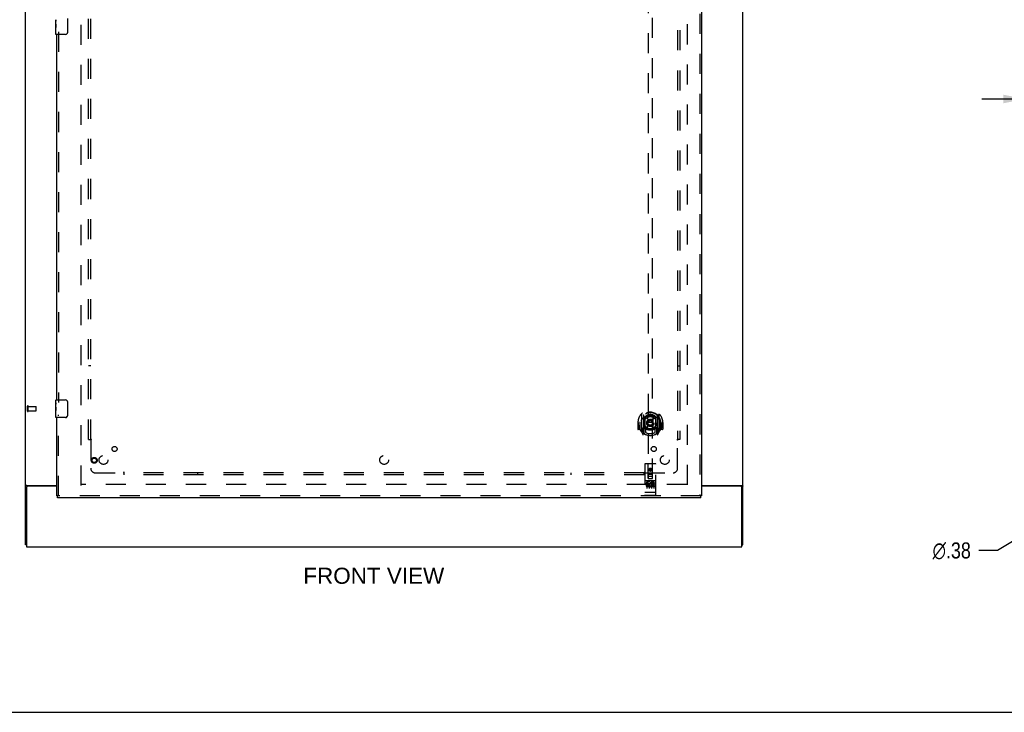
# Model space of a CAD drawing. Header units: inches. Extents: x 0 to 204, y 0 to 132.
# Tile 3 of 113: x 55 to 110, y 0 to 39. Entities that reach past the tile are written whole.
import ezdxf

# ---------------------------------------------------------------- set-up
doc = ezdxf.new("R2010")
doc.units = ezdxf.units.IN
doc.header["$LTSCALE"] = 11.243375
doc.header["$MEASUREMENT"] = 0
doc.linetypes.add('HIDDEN', pattern=[0.2, 0.1, -0.1])
doc.layers.get('0').update_dxf_attribs({"linetype": 'CONTINUOUS'})
for name, color, linetype in [('DEFAULT_2', 8, 'HIDDEN'), ('DIMENSIONS', 7, 'CONTINUOUS'), ('DOOR_ASSEMBLY', 7, 'CONTINUOUS'), ('SUBPANEL', 7, 'CONTINUOUS')]:
    doc.layers.add(name, color=color, linetype=linetype)
doc.styles.get("Standard").update_dxf_attribs({"font": 'arial.ttf'})
doc.styles.add('TEXTSTYLE_1', font='gdt', dxfattribs={"width": 0.8})
doc.dimstyles.new('DIMSTYLE_1', dxfattribs={"dimtxt": 0.901875, "dimasz": 1.2025, "dimexe": 0.09, "dimexo": 0.07, "dimgap": 0.0375, "dimtad": 0, "dimtih": 1, "dimtoh": 1, "dimzin": 4, "dimdsep": 46, "dimtxsty": 'Standard', "dimblk": '_FILLED', "dimblk1": '_FILLED', "dimblk2": '_FILLED', "dimcen": 0.09, "dimadec": 3, "dimazin": 1, "dimtfac": 1, "dimtdec": 3, "dimtofl": 0, "dimtmove": 0, "dimatfit": 3, "dimldrblk": '_FILLED', "dimfxl": 0, "dimtolj": 1, "dimtzin": 4, "dimarcsym": 0})
doc.dimstyles.new('DIMSTYLE_2', dxfattribs={"dimtxt": 0.901875, "dimasz": 1.2025, "dimexe": 0.09, "dimexo": 0.07, "dimgap": 0.09, "dimtad": 0, "dimtih": 1, "dimtoh": 1, "dimzin": 4, "dimdsep": 46, "dimtxsty": 'Standard', "dimblk": '_FILLED', "dimblk1": '_FILLED', "dimblk2": '_FILLED', "dimcen": 0.09, "dimadec": 3, "dimazin": 1, "dimtfac": 1, "dimtdec": 3, "dimtofl": 0, "dimtmove": 0, "dimatfit": 1, "dimldrblk": '_FILLED', "dimfxl": 0, "dimtolj": 1, "dimtzin": 4, "dimarcsym": 0})

# ---------------------------------------------------------------- blocks, each defined once
blk = doc.blocks.new('_FILLED')
at = {"color": 0, "linetype": 'ByBlock'}
blk.add_solid([(0, 0), (-1, 0.2), (-1, -0.2)], dxfattribs=at)
blk = doc.blocks.new('*D20')
at = {"layer": 'DIMENSIONS', "color": 2, "linetype": 'Continuous'}
for p, q in [((111.427, 34.426), (109.022, 34.426)), ((115.177, 34.426), (117.628, 34.426))]:
    blk.add_line(p, q, dxfattribs=at)
at = {"layer": 'DIMENSIONS', "color": 2, "linetype": 'Continuous', "xscale": 1.2025, "yscale": 1.2025, "zscale": 1.2025}
blk.add_blockref('_FILLED', (111.427, 34.426), dxfattribs=at)
at = {"layer": 'DIMENSIONS', "color": 2, "linetype": 'Continuous', "xscale": 1.2025, "yscale": 1.2025, "zscale": 1.2025, "rotation": 180}
blk.add_blockref('_FILLED', (115.177, 34.426), dxfattribs=at)
at = {"layer": 'DIMENSIONS', "color": 2, "linetype": 'Continuous', "insert": (118.079, 34.877), "char_height": 0.9019, "width": 2.45082, "attachment_point": 1, "line_spacing_factor": 0.9}
blk.add_mtext('3.75', dxfattribs=at)
blk = doc.blocks.new('*D24')
at = {"layer": 'DIMENSIONS', "color": 2, "linetype": 'Continuous'}
for p, q in [((112.142, 10.442), (109.906, 9.086)), ((109.906, 9.086), (108.854, 9.086))]:
    blk.add_line(p, q, dxfattribs=at)
at = {"layer": 'DIMENSIONS', "color": 2, "linetype": 'Continuous', "xscale": 1.2025, "yscale": 1.2025, "zscale": 1.2025, "rotation": 31.2392584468}
blk.add_blockref('_FILLED', (112.142, 10.442), dxfattribs=at)
at = {"layer": 'DIMENSIONS', "color": 2, "linetype": 'Continuous', "insert": (108.403, 9.537), "char_height": 0.90187, "width": 2.95261, "attachment_point": 3, "line_spacing_factor": 0.9, "style": 'TEXTSTYLE_1'}
blk.add_mtext('{\\fgdt;n}\\fArial;.38', dxfattribs=at)

msp = doc.modelspace()

# ---------------------------------------------------------------- linework, layer by layer
at = {"color": 3, "linetype": 'Continuous'}
for p, q in [((55.351, 9.394), (55.351, 89.186)), ((95.601, 9.394), (95.601, 89.186)), ((55.421, 12.738), (57.101, 12.738)), ((93.289, 12.738), (95.531, 12.738)), ((55.403, 12.626), (55.403, 9.29)), ((57.101, 12.686), (55.463, 12.686)), ((95.489, 12.686), (93.289, 12.686)), ((95.549, 9.29), (95.549, 12.626)), ((55.403, 9.29), (95.549, 9.29))]:
    msp.add_line(p, q, dxfattribs=at)
at = {"color": 7, "linetype": 'Continuous'}
for p, q in [((55.403, 9.394), (55.351, 9.394)), ((95.549, 9.394), (95.601, 9.394)), ((0, 0), (204.425, 0))]:
    msp.add_line(p, q, dxfattribs=at)
at = {"color": 3, "linetype": 'Continuous'}
for points in [[(55.387, 12.723), (55.383, 12.722), (55.379, 12.72), (55.375, 12.719), (55.372, 12.718), (55.369, 12.716), (55.366, 12.715), (55.363, 12.713), (55.36, 12.711), (55.358, 12.71), (55.356, 12.708), (55.355, 12.706), (55.354, 12.705), (55.353, 12.703), (55.352, 12.701), (55.351, 12.699), (55.351, 12.697)], [(55.421, 12.738), (55.419, 12.736), (55.417, 12.734), (55.414, 12.733), (55.411, 12.731), (55.407, 12.73), (55.403, 12.728), (55.399, 12.727), (55.395, 12.726), (55.387, 12.723)], [(95.531, 12.738), (95.534, 12.736), (95.536, 12.734), (95.539, 12.733), (95.542, 12.731), (95.546, 12.73), (95.549, 12.728), (95.554, 12.727), (95.558, 12.726)], [(95.558, 12.726), (95.566, 12.723), (95.57, 12.722), (95.574, 12.72), (95.577, 12.719), (95.581, 12.718), (95.584, 12.716), (95.587, 12.715), (95.589, 12.713), (95.592, 12.711), (95.594, 12.71), (95.596, 12.708), (95.598, 12.706), (95.599, 12.705), (95.6, 12.703), (95.601, 12.701), (95.601, 12.699), (95.601, 12.697)]]:
    msp.add_lwpolyline(points, dxfattribs=at)
for centre, start, end in [((55.463, 12.626), 90, 180), ((95.489, 12.626), 0, 90)]:
    msp.add_arc(centre, 0.06, start, end, dxfattribs=at)
at = {"layer": 'DEFAULT_2', "color": 8, "linetype": 'HIDDEN'}
for p, q in [((58.476, 12.738), (58.476, 85.842)), ((92.476, 85.842), (92.476, 12.738)), ((55.455, 16.898), (55.455, 17.182)), ((55.498, 16.898), (55.498, 17.182)), ((55.498, 17.164), (55.945, 17.164)), ((55.955, 16.926), (55.955, 17.154)), ((55.498, 16.916), (55.945, 16.916)), ((92.462, 12.79), (58.49, 12.79))]:
    msp.add_line(p, q, dxfattribs=at)
for centre, radius, start, end in [((55.477, 17.182), 0.0215, 360, 180), ((55.945, 17.154), 0.01, 360, 90), ((55.477, 16.898), 0.0215, 180, 0), ((55.945, 16.926), 0.01, 270, 0)]:
    msp.add_arc(centre, radius, start, end, dxfattribs=at)
at = {"layer": 'DOOR_ASSEMBLY', "color": 8, "linetype": 'HIDDEN'}
for p, q in [((93.185, 86.436), (93.185, 12.144)), ((90.289, 47.119), (90.289, 13.117)), ((90.539, 13.117), (90.539, 47.119)), ((57.205, 38.195), (57.205, 17.385)), ((57.205, 12.144), (57.205, 16.695)), ((89.914, 16.745), (89.914, 15.777)), ((90.031, 16.691), (90.031, 15.675)), ((90.039, 16.666), (90.039, 15.663)), ((90.139, 16.627), (90.139, 16.524)), ((90.251, 16.6), (90.281, 16.261)), ((90.576, 16.6), (90.546, 16.261)), ((90.689, 16.524), (90.689, 16.627)), ((90.789, 16.666), (90.789, 15.663)), ((90.796, 16.691), (90.796, 15.675)), ((90.914, 15.777), (90.914, 16.745)), ((89.729, 16.261), (89.714, 16.261)), ((89.714, 16.261), (89.714, 15.888)), ((89.831, 16.261), (89.846, 16.261)), ((89.831, 16.261), (89.831, 15.873)), ((89.839, 16.308), (89.839, 16.31)), ((89.839, 15.85), (89.839, 16.308)), ((90.131, 15.943), (90.131, 16.574)), ((90.251, 15.917), (90.281, 16.261)), ((90.546, 16.261), (90.281, 16.261)), ((90.577, 15.917), (90.546, 16.261)), ((90.696, 16.574), (90.696, 15.943)), ((90.996, 16.261), (90.981, 16.261)), ((90.989, 16.308), (90.989, 16.31)), ((90.989, 15.85), (90.989, 16.308)), ((90.996, 16.261), (90.996, 15.873)), ((91.114, 16.261), (91.099, 16.261)), ((91.114, 16.261), (91.114, 15.888)), ((89.831, 15.873), (89.729, 15.873)), ((89.831, 15.873), (89.839, 15.888)), ((89.918, 15.767), (89.988, 15.591)), ((90.031, 15.932), (89.971, 15.932)), ((89.971, 15.932), (89.971, 15.782)), ((89.971, 15.782), (90.039, 15.782)), ((90.009, 15.836), (89.98, 15.79)), ((90.01, 15.671), (90.014, 15.668)), ((90.017, 15.594), (90.031, 15.675)), ((90.109, 15.613), (90.039, 15.722)), ((90.041, 15.895), (90.041, 15.688)), ((90.131, 15.933), (90.059, 15.933)), ((90.127, 15.915), (90.061, 15.915)), ((90.139, 15.962), (90.139, 15.71)), ((90.689, 15.71), (90.689, 15.962)), ((90.769, 15.933), (90.696, 15.933)), ((90.766, 15.915), (90.7, 15.915)), ((90.789, 15.722), (90.719, 15.613)), ((90.786, 15.688), (90.786, 15.895)), ((90.789, 15.782), (90.856, 15.782)), ((90.856, 15.932), (90.796, 15.932)), ((90.796, 15.675), (90.811, 15.594)), ((90.817, 15.671), (90.818, 15.671)), ((90.818, 15.671), (90.818, 15.671)), ((90.818, 15.671), (90.818, 15.671)), ((90.848, 15.79), (90.819, 15.836)), ((90.839, 15.591), (90.909, 15.767)), ((90.856, 15.782), (90.856, 15.932)), ((90.988, 15.888), (90.996, 15.873)), ((91.099, 15.873), (90.996, 15.873)), ((90.101, 13.927), (90.101, 12.202)), ((90.696, 13.957), (90.131, 13.957)), ((90.287, 13.117), (90.284, 13.927)), ((90.54, 13.117), (90.544, 13.927)), ((90.726, 12.202), (90.726, 13.927)), ((90.286, 13.367), (90.541, 13.367)), ((90.414, 13.69), (90.351, 13.653)), ((90.351, 13.653), (90.361, 13.648)), ((90.351, 13.653), (90.351, 13.581)), ((90.351, 13.581), (90.361, 13.587)), ((90.351, 13.581), (90.414, 13.545)), ((90.414, 13.678), (90.361, 13.648)), ((90.361, 13.648), (90.361, 13.587)), ((90.361, 13.587), (90.414, 13.557)), ((90.476, 13.653), (90.414, 13.69)), ((90.414, 13.69), (90.414, 13.678)), ((90.466, 13.648), (90.414, 13.678)), ((90.414, 13.557), (90.466, 13.587)), ((90.414, 13.545), (90.476, 13.581)), ((90.414, 13.545), (90.414, 13.557)), ((90.476, 13.653), (90.466, 13.648)), ((90.466, 13.587), (90.466, 13.648)), ((90.476, 13.581), (90.466, 13.587)), ((90.476, 13.581), (90.476, 13.653)), ((90.696, 13), (90.131, 13)), ((90.269, 12.878), (90.177, 12.878)), ((90.177, 12.878), (90.177, 12.836)), ((90.269, 12.836), (90.177, 12.836)), ((90.203, 12.984), (90.375, 12.984)), ((90.226, 12.869), (90.226, 12.563)), ((90.273, 12.792), (90.227, 12.792)), ((90.269, 12.751), (90.241, 12.751)), ((90.287, 13.117), (90.289, 13.117)), ((90.289, 13.117), (90.539, 13.117)), ((90.499, 13.242), (90.329, 13.242)), ((90.351, 12.869), (90.351, 12.563)), ((90.453, 12.984), (90.625, 12.984)), ((90.465, 12.713), (90.482, 12.674)), ((90.476, 12.869), (90.476, 12.563)), ((90.49, 12.842), (90.477, 12.824)), ((90.486, 12.868), (90.49, 12.866)), ((90.646, 12.878), (90.49, 12.878)), ((90.49, 12.878), (90.49, 12.866)), ((90.49, 12.842), (90.49, 12.665)), ((90.646, 12.836), (90.532, 12.836)), ((90.532, 12.836), (90.532, 12.792)), ((90.624, 12.792), (90.532, 12.792)), ((90.624, 12.75), (90.532, 12.75)), ((90.532, 12.75), (90.532, 12.707)), ((90.539, 13.117), (90.54, 13.117)), ((90.601, 12.869), (90.601, 12.563)), ((90.624, 12.792), (90.624, 12.75)), ((90.646, 12.878), (90.646, 12.836)), ((90.119, 12.331), (90.118, 12.331)), ((90.121, 12.331), (90.12, 12.331)), ((90.122, 12.33), (90.121, 12.331)), ((90.121, 12.331), (90.121, 12.331)), ((90.123, 12.33), (90.122, 12.33)), ((90.124, 12.33), (90.123, 12.33)), ((90.125, 12.33), (90.124, 12.33)), ((90.126, 12.33), (90.125, 12.33)), ((90.125, 12.33), (90.125, 12.33)), ((90.127, 12.33), (90.126, 12.33)), ((90.128, 12.33), (90.127, 12.33)), ((90.129, 12.33), (90.128, 12.33)), ((90.13, 12.33), (90.129, 12.33)), ((90.131, 12.33), (90.13, 12.33)), ((90.13, 12.33), (90.13, 12.33)), ((90.697, 12.33), (90.131, 12.33)), ((90.696, 12.172), (90.131, 12.172)), ((90.333, 12.707), (90.241, 12.707)), ((90.333, 12.665), (90.241, 12.665)), ((90.333, 12.707), (90.333, 12.665)), ((90.646, 12.665), (90.49, 12.665)), ((90.646, 12.707), (90.532, 12.707)), ((90.646, 12.707), (90.646, 12.665)), ((90.697, 12.33), (90.698, 12.33)), ((90.698, 12.33), (90.699, 12.33)), ((90.698, 12.33), (90.698, 12.33)), ((90.699, 12.33), (90.7, 12.33)), ((90.7, 12.33), (90.701, 12.33)), ((90.701, 12.33), (90.702, 12.33)), ((90.702, 12.33), (90.703, 12.33)), ((90.703, 12.33), (90.704, 12.33)), ((90.703, 12.33), (90.703, 12.33)), ((90.704, 12.33), (90.705, 12.33)), ((90.705, 12.33), (90.706, 12.33)), ((90.706, 12.33), (90.707, 12.331)), ((90.707, 12.331), (90.708, 12.331)), ((90.707, 12.331), (90.707, 12.331)), ((90.708, 12.331), (90.709, 12.331)), ((90.709, 12.331), (90.71, 12.331)), ((90.71, 12.331), (90.71, 12.331)), ((93.247, 12.144), (57.143, 12.144))]:
    msp.add_line(p, q, dxfattribs=at)
at = {"layer": 'DOOR_ASSEMBLY', "color": 3, "linetype": 'Continuous'}
for p, q in [((93.289, 86.436), (93.289, 12.144)), ((57.101, 17.54), (57.101, 38.04)), ((57.101, 12.144), (57.101, 16.54)), ((93.247, 12.04), (57.143, 12.04))]:
    msp.add_line(p, q, dxfattribs=at)
at = {"layer": 'DOOR_ASSEMBLY', "color": 7, "linetype": 'Continuous'}
for p, q in [((57.041, 38.621), (57.041, 38.878)), ((57.047, 38.823), (57.041, 38.823)), ((57.048, 38.655), (57.048, 38.791)), ((57.696, 38.94), (57.696, 38.14)), ((57.041, 38.655), (57.048, 38.655)), ((57.041, 38.055), (57.041, 38.618)), ((57.043, 38.592), (57.041, 38.592)), ((57.041, 38.46), (57.047, 38.46)), ((57.041, 38.424), (57.048, 38.424)), ((57.041, 38.361), (57.048, 38.361)), ((57.041, 38.194), (57.048, 38.194)), ((57.043, 38.594), (57.045, 38.572)), ((57.048, 38.194), (57.048, 38.424)), ((57.596, 38.04), (57.056, 38.04)), ((57.041, 17.379), (57.041, 17.525)), ((57.041, 17.121), (57.041, 17.378)), ((57.047, 17.323), (57.041, 17.323)), ((57.041, 17.155), (57.048, 17.155)), ((57.048, 17.155), (57.048, 17.291)), ((57.056, 17.54), (57.596, 17.54)), ((57.696, 17.44), (57.696, 16.64)), ((57.041, 16.555), (57.041, 17.118)), ((57.043, 17.092), (57.041, 17.092)), ((57.041, 16.96), (57.047, 16.96)), ((57.041, 16.924), (57.048, 16.924)), ((57.041, 16.861), (57.048, 16.861)), ((57.041, 16.694), (57.048, 16.694)), ((57.043, 17.094), (57.045, 17.072)), ((57.048, 16.694), (57.048, 16.924)), ((57.596, 16.54), (57.056, 16.54)), ((57.101, 12.144), (57.143, 12.144)), ((57.143, 12.04), (57.143, 12.144)), ((93.289, 12.144), (93.247, 12.144)), ((93.247, 12.04), (93.247, 12.144))]:
    msp.add_line(p, q, dxfattribs=at)
for points in [[(57.041, 38.879), (57.041, 38.875), (57.042, 38.871), (57.042, 38.865), (57.044, 38.852)], [(57.044, 38.852), (57.045, 38.844), (57.046, 38.836), (57.047, 38.828)], [(57.047, 38.828), (57.047, 38.819), (57.048, 38.81), (57.048, 38.8), (57.048, 38.791)], [(57.041, 38.621), (57.041, 38.613), (57.042, 38.604), (57.043, 38.594)], [(57.045, 38.572), (57.046, 38.56), (57.046, 38.548), (57.047, 38.536), (57.048, 38.523), (57.048, 38.51), (57.048, 38.498), (57.048, 38.485), (57.048, 38.472), (57.047, 38.459), (57.046, 38.447), (57.046, 38.435)], [(57.696, 38.14), (57.696, 38.133), (57.695, 38.127), (57.695, 38.121), (57.693, 38.115), (57.692, 38.109), (57.69, 38.103)], [(57.041, 17.379), (57.041, 17.375), (57.042, 17.371), (57.042, 17.365), (57.044, 17.352)], [(57.044, 17.352), (57.045, 17.344), (57.046, 17.336), (57.047, 17.328)], [(57.047, 17.328), (57.047, 17.319), (57.048, 17.31), (57.048, 17.3), (57.048, 17.291)], [(57.69, 17.476), (57.692, 17.47), (57.693, 17.464), (57.695, 17.458), (57.695, 17.452), (57.696, 17.446), (57.696, 17.44)], [(57.041, 17.121), (57.041, 17.113), (57.042, 17.104), (57.043, 17.094)], [(57.045, 17.072), (57.046, 17.06), (57.046, 17.048), (57.047, 17.036), (57.048, 17.023), (57.048, 17.01), (57.048, 16.998), (57.048, 16.985), (57.048, 16.972), (57.047, 16.959), (57.046, 16.947), (57.046, 16.935)], [(57.696, 16.64), (57.696, 16.633), (57.695, 16.627), (57.695, 16.621), (57.693, 16.615), (57.692, 16.609), (57.69, 16.603)]]:
    msp.add_lwpolyline(points, dxfattribs=at)
at = {"layer": 'DOOR_ASSEMBLY', "color": 8, "linetype": 'HIDDEN'}
for points in [[(89.868, 16.7), (89.869, 16.701), (89.87, 16.702), (89.871, 16.702), (89.871, 16.703), (89.872, 16.704), (89.873, 16.705), (89.873, 16.706), (89.874, 16.706), (89.875, 16.707), (89.876, 16.708), (89.876, 16.709), (89.877, 16.709), (89.878, 16.71), (89.879, 16.711), (89.88, 16.711), (89.88, 16.712), (89.881, 16.713), (89.882, 16.713), (89.883, 16.714), (89.884, 16.715), (89.885, 16.715), (89.885, 16.716), (89.886, 16.716), (89.887, 16.717), (89.888, 16.717), (89.889, 16.718), (89.89, 16.719), (89.891, 16.719), (89.892, 16.72), (89.893, 16.72), (89.893, 16.72), (89.894, 16.721), (89.895, 16.721), (89.896, 16.722)], [(90.226, 16.618), (90.231, 16.619), (90.237, 16.621), (90.242, 16.622), (90.248, 16.624), (90.253, 16.625), (90.258, 16.626), (90.264, 16.627), (90.269, 16.629), (90.275, 16.63), (90.28, 16.631), (90.286, 16.632), (90.291, 16.633), (90.297, 16.634), (90.302, 16.635), (90.308, 16.636), (90.313, 16.636), (90.319, 16.637), (90.325, 16.638), (90.33, 16.639), (90.336, 16.639), (90.341, 16.64), (90.347, 16.64), (90.352, 16.641), (90.358, 16.641), (90.363, 16.642), (90.369, 16.642), (90.375, 16.642), (90.38, 16.643), (90.386, 16.643), (90.391, 16.643), (90.397, 16.643), (90.403, 16.643), (90.408, 16.644), (90.414, 16.644), (90.419, 16.644), (90.425, 16.643), (90.431, 16.643), (90.436, 16.643), (90.442, 16.643), (90.447, 16.643), (90.453, 16.642), (90.459, 16.642), (90.464, 16.642), (90.47, 16.641), (90.475, 16.641), (90.481, 16.64), (90.486, 16.64), (90.492, 16.639), (90.498, 16.639), (90.503, 16.638), (90.509, 16.637), (90.514, 16.636), (90.52, 16.636), (90.525, 16.635), (90.531, 16.634), (90.536, 16.633), (90.542, 16.632), (90.547, 16.631), (90.553, 16.63), (90.558, 16.629), (90.564, 16.627), (90.569, 16.626), (90.575, 16.625), (90.58, 16.624), (90.586, 16.622), (90.591, 16.621), (90.596, 16.619), (90.602, 16.618)], [(90.931, 16.722), (90.932, 16.721), (90.933, 16.721), (90.934, 16.72), (90.935, 16.72), (90.936, 16.72), (90.937, 16.719), (90.938, 16.719), (90.939, 16.718), (90.94, 16.717), (90.94, 16.717), (90.941, 16.716), (90.942, 16.716), (90.943, 16.715), (90.944, 16.715), (90.945, 16.714), (90.946, 16.713), (90.946, 16.713), (90.947, 16.712), (90.948, 16.711), (90.949, 16.711), (90.95, 16.71), (90.95, 16.709), (90.951, 16.709), (90.952, 16.708), (90.953, 16.707), (90.953, 16.706), (90.954, 16.706), (90.955, 16.705), (90.956, 16.704), (90.956, 16.703), (90.957, 16.702), (90.958, 16.702), (90.959, 16.701), (90.959, 16.7)], [(89.959, 16.476), (89.958, 16.475), (89.956, 16.473), (89.955, 16.472), (89.953, 16.471), (89.952, 16.469), (89.95, 16.467), (89.948, 16.466), (89.947, 16.464), (89.945, 16.462), (89.943, 16.46), (89.941, 16.458), (89.939, 16.456), (89.937, 16.454), (89.936, 16.452), (89.934, 16.45), (89.932, 16.448), (89.929, 16.445), (89.927, 16.443), (89.925, 16.44), (89.923, 16.437), (89.921, 16.434), (89.919, 16.431), (89.916, 16.428), (89.914, 16.425), (89.912, 16.422), (89.909, 16.418), (89.907, 16.415), (89.904, 16.411), (89.902, 16.407), (89.899, 16.403), (89.896, 16.399), (89.893, 16.394), (89.89, 16.39), (89.887, 16.385), (89.884, 16.38), (89.881, 16.374)], [(90.946, 16.374), (90.943, 16.38), (90.94, 16.385), (90.937, 16.39), (90.934, 16.394), (90.932, 16.399), (90.929, 16.403), (90.926, 16.407), (90.924, 16.411), (90.921, 16.415), (90.918, 16.418), (90.916, 16.422), (90.914, 16.425), (90.911, 16.428), (90.909, 16.431), (90.907, 16.434), (90.905, 16.437), (90.902, 16.44), (90.9, 16.443), (90.898, 16.445), (90.896, 16.448), (90.894, 16.45), (90.892, 16.452), (90.89, 16.454), (90.888, 16.456), (90.886, 16.458), (90.885, 16.46), (90.883, 16.462), (90.881, 16.464), (90.879, 16.466), (90.878, 16.467), (90.876, 16.469), (90.874, 16.471), (90.873, 16.472), (90.871, 16.473), (90.87, 16.475), (90.868, 16.476)], [(89.896, 15.8), (89.895, 15.801), (89.894, 15.801), (89.893, 15.802), (89.893, 15.802), (89.892, 15.803), (89.891, 15.803), (89.89, 15.804), (89.889, 15.804), (89.888, 15.805), (89.887, 15.805), (89.886, 15.806), (89.885, 15.806), (89.885, 15.807), (89.884, 15.808), (89.883, 15.808), (89.882, 15.809), (89.881, 15.809), (89.88, 15.81), (89.88, 15.811), (89.879, 15.811), (89.878, 15.812), (89.877, 15.813), (89.876, 15.814), (89.876, 15.814), (89.875, 15.815), (89.874, 15.816), (89.873, 15.817), (89.873, 15.817), (89.872, 15.818), (89.871, 15.819), (89.871, 15.82), (89.87, 15.821), (89.869, 15.821), (89.868, 15.822)], [(90.959, 15.822), (90.959, 15.821), (90.958, 15.821), (90.957, 15.82), (90.956, 15.819), (90.956, 15.818), (90.955, 15.817), (90.954, 15.817), (90.953, 15.816), (90.953, 15.815), (90.952, 15.814), (90.951, 15.814), (90.95, 15.813), (90.95, 15.812), (90.949, 15.811), (90.948, 15.811), (90.947, 15.81), (90.946, 15.809), (90.946, 15.809), (90.945, 15.808), (90.944, 15.808), (90.943, 15.807), (90.942, 15.806), (90.941, 15.806), (90.94, 15.805), (90.94, 15.805), (90.939, 15.804), (90.938, 15.804), (90.937, 15.803), (90.936, 15.803), (90.935, 15.802), (90.934, 15.802), (90.933, 15.801), (90.932, 15.801), (90.931, 15.8)], [(90.196, 12.983), (90.196, 12.983), (90.196, 12.983), (90.197, 12.983), (90.197, 12.983), (90.197, 12.983), (90.197, 12.983), (90.197, 12.983), (90.197, 12.983), (90.197, 12.983), (90.197, 12.983), (90.197, 12.983), (90.197, 12.983), (90.198, 12.983), (90.198, 12.983), (90.198, 12.983), (90.198, 12.984), (90.198, 12.984), (90.198, 12.984), (90.198, 12.984), (90.198, 12.984), (90.199, 12.984), (90.199, 12.984), (90.199, 12.984), (90.199, 12.984), (90.199, 12.984), (90.199, 12.984), (90.199, 12.984), (90.2, 12.984), (90.2, 12.984), (90.2, 12.984), (90.2, 12.984), (90.2, 12.984), (90.2, 12.984), (90.201, 12.984), (90.201, 12.984), (90.201, 12.984), (90.201, 12.984), (90.201, 12.984), (90.201, 12.984), (90.202, 12.984), (90.202, 12.984), (90.202, 12.984), (90.202, 12.984), (90.202, 12.984), (90.203, 12.984)], [(90.375, 12.984), (90.375, 12.984), (90.375, 12.984), (90.375, 12.984), (90.376, 12.984), (90.376, 12.984), (90.376, 12.984), (90.376, 12.984), (90.376, 12.984), (90.377, 12.984), (90.377, 12.984), (90.377, 12.984), (90.377, 12.984), (90.377, 12.984), (90.377, 12.984), (90.378, 12.984), (90.378, 12.984), (90.378, 12.984), (90.378, 12.984), (90.378, 12.984), (90.378, 12.984), (90.378, 12.984), (90.379, 12.984), (90.379, 12.984), (90.379, 12.984), (90.379, 12.984), (90.379, 12.984), (90.379, 12.984), (90.379, 12.984), (90.38, 12.984), (90.38, 12.984), (90.38, 12.983), (90.38, 12.983), (90.38, 12.983), (90.38, 12.983), (90.38, 12.983), (90.38, 12.983), (90.38, 12.983), (90.381, 12.983), (90.381, 12.983), (90.381, 12.983), (90.381, 12.983), (90.381, 12.983), (90.381, 12.983), (90.381, 12.983), (90.381, 12.983), (90.381, 12.983)], [(90.446, 12.983), (90.446, 12.983), (90.446, 12.983), (90.447, 12.983), (90.447, 12.983), (90.447, 12.983), (90.447, 12.983), (90.447, 12.983), (90.447, 12.983), (90.447, 12.983), (90.447, 12.983), (90.447, 12.983), (90.447, 12.983), (90.448, 12.983), (90.448, 12.983), (90.448, 12.983), (90.448, 12.984), (90.448, 12.984), (90.448, 12.984), (90.448, 12.984), (90.448, 12.984), (90.449, 12.984), (90.449, 12.984), (90.449, 12.984), (90.449, 12.984), (90.449, 12.984), (90.449, 12.984), (90.449, 12.984), (90.45, 12.984), (90.45, 12.984), (90.45, 12.984), (90.45, 12.984), (90.45, 12.984), (90.45, 12.984), (90.451, 12.984), (90.451, 12.984), (90.451, 12.984), (90.451, 12.984), (90.451, 12.984), (90.451, 12.984), (90.452, 12.984), (90.452, 12.984), (90.452, 12.984), (90.452, 12.984), (90.452, 12.984), (90.453, 12.984)], [(90.625, 12.984), (90.625, 12.984), (90.625, 12.984), (90.625, 12.984), (90.626, 12.984), (90.626, 12.984), (90.626, 12.984), (90.626, 12.984), (90.626, 12.984), (90.627, 12.984), (90.627, 12.984), (90.627, 12.984), (90.627, 12.984), (90.627, 12.984), (90.627, 12.984), (90.628, 12.984), (90.628, 12.984), (90.628, 12.984), (90.628, 12.984), (90.628, 12.984), (90.628, 12.984), (90.628, 12.984), (90.629, 12.984), (90.629, 12.984), (90.629, 12.984), (90.629, 12.984), (90.629, 12.984), (90.629, 12.984), (90.629, 12.984), (90.63, 12.984), (90.63, 12.984), (90.63, 12.983), (90.63, 12.983), (90.63, 12.983), (90.63, 12.983), (90.63, 12.983), (90.63, 12.983), (90.63, 12.983), (90.631, 12.983), (90.631, 12.983), (90.631, 12.983), (90.631, 12.983), (90.631, 12.983), (90.631, 12.983), (90.631, 12.983), (90.631, 12.983), (90.631, 12.983)], [(90.118, 12.331), (90.117, 12.331), (90.117, 12.331), (90.116, 12.331), (90.116, 12.331), (90.116, 12.331), (90.115, 12.331), (90.115, 12.331), (90.115, 12.331), (90.114, 12.331), (90.114, 12.331), (90.114, 12.332), (90.113, 12.332), (90.113, 12.332), (90.113, 12.332), (90.112, 12.332), (90.112, 12.332), (90.112, 12.332), (90.111, 12.332), (90.111, 12.332), (90.111, 12.332), (90.11, 12.332), (90.11, 12.332), (90.11, 12.332), (90.11, 12.332), (90.109, 12.332), (90.109, 12.333), (90.109, 12.333), (90.108, 12.333), (90.108, 12.333), (90.108, 12.333), (90.108, 12.333), (90.107, 12.333), (90.107, 12.333), (90.107, 12.333), (90.107, 12.333), (90.106, 12.333), (90.106, 12.333), (90.106, 12.334), (90.106, 12.334), (90.105, 12.334), (90.105, 12.334), (90.105, 12.334), (90.105, 12.334), (90.105, 12.334), (90.104, 12.334), (90.104, 12.334), (90.104, 12.334), (90.104, 12.334), (90.104, 12.335), (90.104, 12.335), (90.103, 12.335), (90.103, 12.335), (90.103, 12.335), (90.103, 12.335), (90.103, 12.335), (90.103, 12.335), (90.103, 12.335), (90.102, 12.335), (90.102, 12.336), (90.102, 12.336), (90.102, 12.336), (90.102, 12.336), (90.102, 12.336), (90.102, 12.336), (90.102, 12.336), (90.102, 12.336), (90.102, 12.336), (90.102, 12.336), (90.102, 12.337), (90.102, 12.337), (90.101, 12.337), (90.101, 12.337), (90.101, 12.337), (90.101, 12.337), (90.101, 12.337), (90.101, 12.337), (90.101, 12.337), (90.101, 12.338)], [(90.12, 12.331), (90.119, 12.331), (90.119, 12.331)], [(90.71, 12.331), (90.711, 12.331), (90.711, 12.331), (90.712, 12.331), (90.712, 12.331), (90.712, 12.331), (90.713, 12.331), (90.713, 12.331), (90.713, 12.331), (90.714, 12.331), (90.714, 12.332), (90.714, 12.332), (90.715, 12.332), (90.715, 12.332), (90.715, 12.332), (90.716, 12.332), (90.716, 12.332), (90.716, 12.332), (90.717, 12.332), (90.717, 12.332), (90.717, 12.332), (90.718, 12.332), (90.718, 12.332), (90.718, 12.332), (90.718, 12.332), (90.719, 12.333), (90.719, 12.333), (90.719, 12.333), (90.72, 12.333), (90.72, 12.333), (90.72, 12.333), (90.72, 12.333), (90.721, 12.333), (90.721, 12.333), (90.721, 12.333), (90.721, 12.333), (90.721, 12.333), (90.722, 12.334), (90.722, 12.334), (90.722, 12.334), (90.722, 12.334), (90.723, 12.334), (90.723, 12.334), (90.723, 12.334), (90.723, 12.334), (90.723, 12.334), (90.724, 12.334), (90.724, 12.334), (90.724, 12.335), (90.724, 12.335), (90.724, 12.335), (90.724, 12.335), (90.724, 12.335), (90.725, 12.335), (90.725, 12.335), (90.725, 12.335), (90.725, 12.335), (90.725, 12.335), (90.725, 12.336), (90.725, 12.336), (90.725, 12.336), (90.726, 12.336), (90.726, 12.336), (90.726, 12.336), (90.726, 12.336), (90.726, 12.336), (90.726, 12.336), (90.726, 12.336), (90.726, 12.337), (90.726, 12.337), (90.726, 12.337), (90.726, 12.337), (90.726, 12.337), (90.726, 12.337), (90.726, 12.337), (90.726, 12.337), (90.726, 12.337), (90.726, 12.338)]]:
    msp.add_lwpolyline(points, dxfattribs=at)
for centre, radius in [((90.414, 16.243), 0.35), ((90.414, 16.243), 0.335), ((90.414, 16.243), 0.205), ((90.414, 16.243), 0.133), ((59.205, 14.144), 0.164), ((59.205, 14.144), 0.124), ((90.414, 13.617), 0.085), ((90.414, 13.617), 0.0845)]:
    msp.add_circle(centre, radius, dxfattribs=at)
at = {"layer": 'DOOR_ASSEMBLY', "color": 7, "linetype": 'Continuous'}
for centre, radius, start, end in [((57.056, 38.055), 0.015, 180, 270), ((57.596, 38.14), 0.1, 270, 338.7946), ((57.056, 17.525), 0.015, 90, 180), ((57.596, 17.44), 0.1, 21.1999, 90), ((57.596, 16.64), 0.1, 270, 338.7946), ((57.056, 16.555), 0.015, 180, 270)]:
    msp.add_arc(centre, radius, start, end, dxfattribs=at)
at = {"layer": 'DOOR_ASSEMBLY', "color": 8, "linetype": 'HIDDEN'}
for centre, radius, start, end in [((90.414, 16.261), 0.7, 305.5126, 234.4874), ((90.414, 16.259), 0.583, 0.2464, 179.7536), ((90.414, 16.233), 0.58, 7.6622, 172.3378), ((89.929, 16.745), 0.015, 135.0748, 180), ((90.414, 15.944), 0.7, 49.529, 130.471), ((90.046, 16.691), 0.015, 130.3587, 180), ((90.059, 16.666), 0.02, 129.3378, 179.9984), ((90.146, 16.574), 0.015, 112.9863, 180), ((90.414, 16.233), 0.48, 55.0461, 124.9539), ((90.414, 16.243), 0.343, 48.8739, 131.1261), ((90.231, 16.599), 0.02, 5.0796, 105.5752), ((90.596, 16.599), 0.02, 74.4248, 174.9204), ((90.681, 16.574), 0.015, 0, 67.0137), ((90.769, 16.666), 0.02, 0, 50.6594), ((90.781, 16.691), 0.015, 0, 49.6413), ((90.899, 16.745), 0.015, 0, 44.9252), ((90.414, 16.261), 0.685, 180, 213.0115), ((89.859, 16.308), 0.02, 172.3378, 180), ((90.169, 16.524), 0.03, 180, 311.1261), ((90.659, 16.524), 0.03, 228.8739, 360), ((90.414, 16.261), 0.685, 326.9885, 360), ((90.969, 16.308), 0.02, 0, 7.6622), ((89.729, 15.888), 0.015, 180, 270), ((89.859, 15.85), 0.02, 180, 215.2961), ((90.414, 16.243), 0.7, 215.2961, 324.7039), ((89.929, 15.777), 0.015, 180, 224.9252), ((89.984, 15.787), 0.005, 147.3208, 270), ((90.002, 15.597), 0.015, 201.8041, 350), ((90.414, 16.574), 0.7, 233.2319, 306.7681), ((90.019, 15.708), 0.02, 234.4874, 360), ((89.851, 15.937), 0.188, 327.3208, 360), ((90.021, 15.688), 0.02, 234.7457, 360), ((90.059, 15.913), 0.02, 90, 180), ((90.059, 15.663), 0.02, 180, 238.5295), ((90.061, 15.895), 0.02, 90, 180), ((90.127, 15.895), 0.02, 66.536, 90), ((90.146, 15.943), 0.015, 180, 247.0137), ((90.414, 16.556), 0.7, 246.536, 293.464), ((90.169, 15.962), 0.03, 48.8739, 180), ((90.414, 16.243), 0.6, 242.7204, 297.2796), ((90.414, 16.243), 0.343, 228.8739, 311.1261), ((90.231, 15.919), 0.02, 254.3869, 354.9204), ((90.597, 15.919), 0.02, 185.0796, 285.6131), ((90.659, 15.962), 0.03, 0, 131.1261), ((90.681, 15.943), 0.015, 292.9863, 360), ((90.7, 15.895), 0.02, 90, 113.464), ((90.766, 15.895), 0.02, 0, 90), ((90.769, 15.913), 0.02, 0, 90), ((90.769, 15.663), 0.02, 301.4688, 359.9992), ((90.806, 15.688), 0.02, 180, 305.2543), ((90.977, 15.937), 0.188, 180, 212.6792), ((90.809, 15.708), 0.02, 180, 305.5126), ((90.825, 15.597), 0.015, 190, 338.1959), ((90.844, 15.787), 0.005, 270, 32.6792), ((90.899, 15.777), 0.015, 315.0748, 360), ((90.969, 15.85), 0.02, 324.7039, 360), ((91.099, 15.888), 0.015, 270, 360), ((90.131, 13.927), 0.03, 90, 180), ((90.254, 13.927), 0.03, 0, 90), ((90.574, 13.927), 0.03, 90, 180), ((90.696, 13.927), 0.03, 0, 90), ((90.131, 13.03), 0.03, 180, 270), ((90.241, 12.729), 0.0644, 102.2995, 270.0775), ((90.241, 12.729), 0.0219, 89.9011, 270), ((90.269, 12.815), 0.0635, 270, 90), ((90.269, 12.814), 0.0219, 280.307, 90), ((90.329, 13.202), 0.04, 90, 180), ((90.329, 13.157), 0.04, 180, 270), ((90.44, 12.772), 0.107, 64.2636, 293.4027), ((90.44, 12.772), 0.0639, 54.8895, 293.4026), ((90.499, 13.202), 0.04, 0, 90), ((90.499, 13.157), 0.04, 270, 360), ((90.696, 13.03), 0.03, 270, 360), ((90.131, 12.202), 0.03, 180, 270), ((90.696, 12.202), 0.03, 270, 360)]:
    msp.add_arc(centre, radius, start, end, dxfattribs=at)
at = {"layer": 'DOOR_ASSEMBLY', "color": 7, "linetype": 'Continuous'}
for centre in [(57.304, 38.456), (57.304, 16.956)]:
    msp.add_ellipse(centre, major_axis=(0.263, 0), ratio=0.432808, start_param=-3.141593, end_param=-2.961605, dxfattribs=at)
at = {"layer": 'SUBPANEL', "color": 8, "linetype": 'HIDDEN'}
for p, q in [((58.883, 15.321), (58.883, 83.258)), ((59.008, 15.321), (59.008, 83.258)), ((91.945, 83.258), (91.945, 15.321)), ((92.07, 83.258), (92.07, 15.321)), ((59.008, 19.446), (58.883, 19.446)), ((91.945, 19.446), (92.07, 19.446)), ((58.883, 15.321), (58.969, 15.321)), ((58.969, 15.321), (59.048, 15.321)), ((58.989, 15.304), (58.995, 15.297)), ((59.008, 15.285), (59.008, 13.696)), ((91.904, 15.321), (91.984, 15.321)), ((91.945, 13.696), (91.945, 15.285)), ((92.07, 15.321), (91.984, 15.321)), ((59.258, 13.446), (60.847, 13.446)), ((60.883, 13.407), (60.883, 13.487)), ((90.07, 13.446), (60.883, 13.446)), ((60.883, 13.321), (60.883, 13.407)), ((90.07, 13.321), (60.883, 13.321)), ((65.008, 13.446), (65.008, 13.321)), ((85.945, 13.446), (85.945, 13.321)), ((90.07, 13.407), (90.07, 13.487)), ((90.07, 13.321), (90.07, 13.407)), ((90.087, 13.427), (90.094, 13.434)), ((90.105, 13.446), (91.695, 13.446))]:
    msp.add_line(p, q, dxfattribs=at)
for points in [[(58.969, 15.321), (58.971, 15.319), (58.973, 15.318), (58.975, 15.316), (58.977, 15.315), (58.979, 15.313), (58.981, 15.311), (58.983, 15.31), (58.984, 15.308), (58.986, 15.307), (58.987, 15.305), (58.989, 15.304)], [(58.995, 15.297), (58.997, 15.295), (58.999, 15.294), (59.001, 15.292), (59.003, 15.29), (59.004, 15.288), (59.006, 15.287), (59.008, 15.285)], [(59.027, 15.298), (59.022, 15.296), (59.02, 15.294), (59.018, 15.293), (59.015, 15.291), (59.013, 15.29), (59.011, 15.288), (59.009, 15.287), (59.008, 15.285)], [(59.048, 15.321), (59.048, 15.319), (59.047, 15.317), (59.046, 15.316), (59.045, 15.314), (59.044, 15.313), (59.043, 15.311), (59.042, 15.309), (59.04, 15.308), (59.038, 15.306), (59.037, 15.305), (59.035, 15.304), (59.033, 15.302), (59.031, 15.301), (59.029, 15.3), (59.027, 15.298)], [(91.904, 15.321), (91.905, 15.319), (91.906, 15.317), (91.906, 15.316), (91.907, 15.314), (91.908, 15.313), (91.91, 15.311), (91.911, 15.309), (91.913, 15.308), (91.914, 15.306), (91.916, 15.305), (91.918, 15.304), (91.919, 15.302), (91.921, 15.301), (91.924, 15.3), (91.926, 15.298), (91.93, 15.296)], [(91.93, 15.296), (91.933, 15.294), (91.935, 15.293), (91.937, 15.291), (91.94, 15.29), (91.942, 15.288), (91.943, 15.287), (91.945, 15.285)], [(91.964, 15.304), (91.957, 15.297), (91.955, 15.295), (91.954, 15.294), (91.952, 15.292), (91.95, 15.29), (91.948, 15.288), (91.947, 15.287), (91.945, 15.285)], [(91.984, 15.321), (91.981, 15.319), (91.979, 15.318), (91.977, 15.316), (91.975, 15.315), (91.973, 15.313), (91.972, 15.311), (91.97, 15.31), (91.968, 15.308), (91.967, 15.307), (91.965, 15.305), (91.964, 15.304)], [(60.857, 13.461), (60.856, 13.458), (60.854, 13.456), (60.853, 13.454), (60.852, 13.451), (60.85, 13.449), (60.849, 13.448), (60.847, 13.446)], [(60.866, 13.427), (60.859, 13.434), (60.857, 13.435), (60.855, 13.437), (60.854, 13.439), (60.852, 13.441), (60.85, 13.443), (60.849, 13.444), (60.847, 13.446)], [(60.883, 13.487), (60.881, 13.486), (60.879, 13.485), (60.877, 13.484), (60.876, 13.483), (60.874, 13.482), (60.873, 13.481), (60.871, 13.48), (60.87, 13.478), (60.868, 13.477), (60.867, 13.475), (60.865, 13.473), (60.864, 13.471), (60.863, 13.469), (60.861, 13.467), (60.86, 13.465), (60.857, 13.461)], [(60.883, 13.407), (60.881, 13.409), (60.879, 13.412), (60.878, 13.414), (60.876, 13.416), (60.875, 13.417), (60.873, 13.419), (60.872, 13.421), (60.87, 13.423), (60.869, 13.424), (60.867, 13.426), (60.866, 13.427)], [(90.07, 13.487), (90.072, 13.486), (90.074, 13.485), (90.075, 13.484), (90.077, 13.483), (90.078, 13.482), (90.08, 13.481), (90.081, 13.48), (90.083, 13.478), (90.084, 13.477), (90.086, 13.475), (90.087, 13.473), (90.088, 13.471), (90.09, 13.469), (90.091, 13.467), (90.092, 13.465)], [(90.07, 13.407), (90.072, 13.409), (90.073, 13.412), (90.075, 13.414), (90.076, 13.416), (90.078, 13.417), (90.08, 13.419), (90.081, 13.421), (90.083, 13.423), (90.084, 13.424), (90.086, 13.426), (90.087, 13.427)], [(90.092, 13.465), (90.095, 13.461), (90.097, 13.458), (90.098, 13.456), (90.1, 13.454), (90.101, 13.451), (90.103, 13.449), (90.104, 13.448), (90.105, 13.446)], [(90.094, 13.434), (90.095, 13.435), (90.097, 13.437), (90.099, 13.439), (90.101, 13.441), (90.103, 13.443), (90.104, 13.444), (90.105, 13.446)]]:
    msp.add_lwpolyline(points, dxfattribs=at)
for centre, radius in [((60.345, 14.783), 0.141), ((90.608, 14.783), 0.141), ((59.726, 14.165), 0.25), ((75.476, 14.165), 0.25), ((91.226, 14.165), 0.25)]:
    msp.add_circle(centre, radius, dxfattribs=at)
for centre, start, end in [((59.258, 13.696), 180, 270), ((91.695, 13.696), 270, 360)]:
    msp.add_arc(centre, 0.25, start, end, dxfattribs=at)

# ---------------------------------------------------------------- texts
at = {"layer": 'DIMENSIONS', "color": 2, "linetype": 'Continuous', "insert": (74.893, 8.116), "char_height": 0.9019, "width": 7.89224, "attachment_point": 2, "line_spacing_factor": 0.9}
msp.add_mtext('FRONT VIEW', dxfattribs=at)

# ---------------------------------------------------------------- dimensions: what is measured, and where the dimension line sits
at = {"layer": 'DIMENSIONS', "color": 2, "linetype": 'Continuous'}
dim = msp.add_linear_dim(base=(115.177, 34.426), p1=(111.427, 12.738), p2=(115.177, 11.415), dimstyle='DIMSTYLE_1', dxfattribs=at)
dim.commit()
dim.dimension.update_dxf_attribs({"geometry": '*D20', "text_midpoint": (119.307, 34.421), "dimtype": 160})
dim = msp.add_diameter_dim_2p(p1=(112.1422, 10.4423), p2=(112.4628, 10.6368), text='%%c<>', dimstyle='DIMSTYLE_2', override={"dimpost": '<>'}, dxfattribs=at)
dim.commit()
dim.dimension.update_dxf_attribs({"geometry": '*D24', "text_midpoint": (106.927, 9.0862), "dimtype": 163})

doc.saveas('drawing.dxf')
